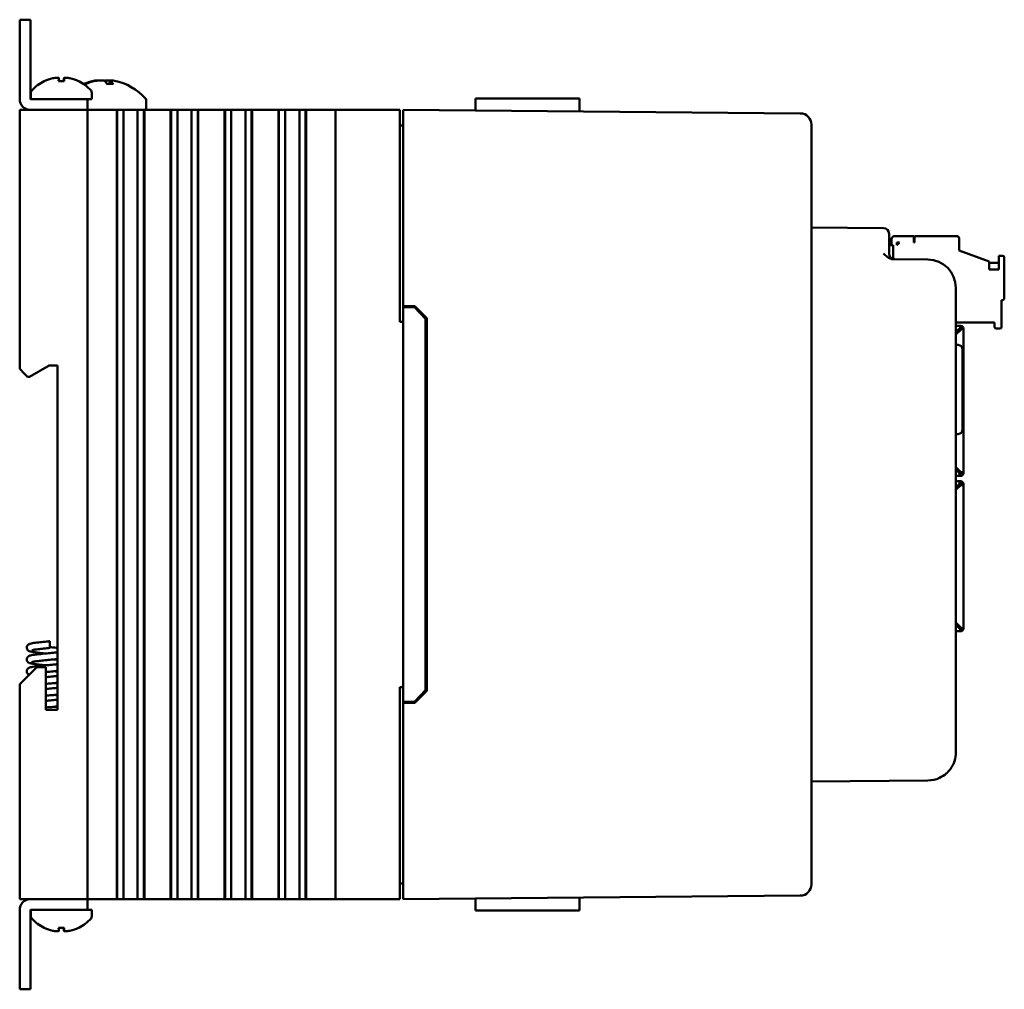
# Model space of a CAD drawing. Header units: inches. Extents: x 1.8 to 24, y 1.2 to 18.
# Tile 3 of 14: x 1.8 to 6.1, y 7.4 to 11.7. Entities that reach past the tile are written whole.
import ezdxf

# ---------------------------------------------------------------- set-up
doc = ezdxf.new("R2010")
doc.units = ezdxf.units.IN
doc.header["$LTSCALE"] = 0.8
doc.header["$MEASUREMENT"] = 0
doc.layers.add('Visible (ANSI)', color=7, linetype='Continuous', lineweight=50)

msp = doc.modelspace()

# ---------------------------------------------------------------- linework, layer by layer
at = {"layer": 'Visible (ANSI)'}
for p, q in [((1.8268, 11.7191), (1.779, 11.7191)), ((1.779, 11.6691), (1.779, 11.7191)), ((1.8268, 11.7191), (1.8268, 11.6691)), ((1.779, 11.6691), (1.779, 11.3669)), ((1.8268, 11.3669), (1.8268, 11.6691)), ((1.9762, 11.4467), (1.9518, 11.4467)), ((1.953, 11.4597), (1.9541, 11.4467)), ((1.975, 11.4597), (1.9739, 11.4467)), ((2.1782, 11.449), (2.1769, 11.4339)), ((1.829, 11.395), (1.829, 11.3669)), ((2.0708, 11.4339), (2.0641, 11.4339)), ((2.099, 11.395), (2.099, 11.3669)), ((2.193, 11.4339), (2.167, 11.4339)), ((2.029, 11.3669), (1.8269, 11.3669)), ((2.029, 11.3669), (2.079, 11.3669)), ((2.079, 11.3191), (2.079, 11.3669)), ((2.079, 11.3669), (2.099, 11.3669)), ((2.3405, 11.3572), (2.3405, 11.3191)), ((3.7999, 11.3691), (3.9002, 11.3691)), ((4.0491, 11.3691), (3.9002, 11.3691)), ((4.0491, 11.3691), (4.2611, 11.3691)), ((4.2611, 11.3691), (4.2615, 11.3123)), ((1.779, 11.3191), (1.799, 11.3191)), ((1.779, 11.3191), (1.779, 10.1701)), ((2.059, 11.3191), (1.799, 11.3191)), ((1.8269, 11.3191), (2.029, 11.3191)), ((2.059, 11.3191), (2.079, 11.3191)), ((2.079, 7.8191), (2.079, 11.3191)), ((2.099, 11.3191), (2.079, 11.3191)), ((2.099, 11.3191), (2.2052, 11.3191)), ((2.2093, 11.3191), (2.2052, 11.3191)), ((2.2105, 11.3191), (2.2093, 11.3191)), ((2.2093, 7.8191), (2.2093, 11.3191)), ((2.2116, 11.3191), (2.2105, 11.3191)), ((2.2105, 7.8191), (2.2105, 11.3191)), ((2.2269, 11.3191), (2.2116, 11.3191)), ((2.2116, 7.8191), (2.2116, 11.3191)), ((2.2269, 11.3191), (2.239, 11.3191)), ((2.239, 11.3191), (2.2558, 11.3191)), ((2.239, 11.3191), (2.239, 7.8191)), ((2.2558, 11.3191), (2.2697, 11.3191)), ((2.2713, 11.3191), (2.2697, 11.3191)), ((2.2713, 11.3191), (2.2852, 11.3191)), ((2.2852, 11.3191), (2.302, 11.3191)), ((2.302, 11.3191), (2.3141, 11.3191)), ((2.302, 7.8191), (2.302, 11.3191)), ((2.3294, 11.3191), (2.3141, 11.3191)), ((2.3305, 11.3191), (2.3294, 11.3191)), ((2.3294, 7.8191), (2.3294, 11.3191)), ((2.3317, 11.3191), (2.3305, 11.3191)), ((2.3305, 7.8191), (2.3305, 11.3191)), ((2.3359, 11.3191), (2.3317, 11.3191)), ((2.3317, 7.8191), (2.3317, 11.3191)), ((2.3359, 11.3191), (2.4442, 11.3191)), ((2.4483, 11.3191), (2.4442, 11.3191)), ((2.4495, 11.3191), (2.4483, 11.3191)), ((2.4483, 7.8191), (2.4483, 11.3191)), ((2.4506, 11.3191), (2.4495, 11.3191)), ((2.4495, 7.8191), (2.4495, 11.3191)), ((2.4659, 11.3191), (2.4506, 11.3191)), ((2.4506, 7.8191), (2.4506, 11.3191)), ((2.4659, 11.3191), (2.478, 11.3191)), ((2.478, 11.3191), (2.4948, 11.3191)), ((2.478, 11.3191), (2.478, 7.8191)), ((2.4948, 11.3191), (2.5087, 11.3191)), ((2.5103, 11.3191), (2.5087, 11.3191)), ((2.5103, 11.3191), (2.5242, 11.3191)), ((2.5242, 11.3191), (2.541, 11.3191)), ((2.541, 11.3191), (2.5531, 11.3191)), ((2.541, 7.8191), (2.541, 11.3191)), ((2.5684, 11.3191), (2.5531, 11.3191)), ((2.5695, 11.3191), (2.5684, 11.3191)), ((2.5684, 7.8191), (2.5684, 11.3191)), ((2.5707, 11.3191), (2.5695, 11.3191)), ((2.5695, 7.8191), (2.5695, 11.3191)), ((2.5749, 11.3191), (2.5707, 11.3191)), ((2.5707, 7.8191), (2.5707, 11.3191)), ((2.5749, 11.3191), (2.6832, 11.3191)), ((2.6873, 11.3191), (2.6832, 11.3191)), ((2.6885, 11.3191), (2.6873, 11.3191)), ((2.6873, 7.8191), (2.6873, 11.3191)), ((2.6896, 11.3191), (2.6885, 11.3191)), ((2.6885, 7.8191), (2.6885, 11.3191)), ((2.7049, 11.3191), (2.6896, 11.3191)), ((2.6896, 7.8191), (2.6896, 11.3191)), ((2.7049, 11.3191), (2.717, 11.3191)), ((2.717, 11.3191), (2.7338, 11.3191)), ((2.717, 11.3191), (2.717, 7.8191)), ((2.7338, 11.3191), (2.7477, 11.3191)), ((2.7493, 11.3191), (2.7477, 11.3191)), ((2.7493, 11.3191), (2.7632, 11.3191)), ((2.7632, 11.3191), (2.78, 11.3191)), ((2.78, 11.3191), (2.7921, 11.3191)), ((2.78, 7.8191), (2.78, 11.3191)), ((2.8074, 11.3191), (2.7921, 11.3191)), ((2.8085, 11.3191), (2.8074, 11.3191)), ((2.8074, 7.8191), (2.8074, 11.3191)), ((2.8097, 11.3191), (2.8085, 11.3191)), ((2.8085, 7.8191), (2.8085, 11.3191)), ((2.8139, 11.3191), (2.8097, 11.3191)), ((2.8097, 7.8191), (2.8097, 11.3191)), ((2.8139, 11.3191), (2.9222, 11.3191)), ((2.9263, 11.3191), (2.9222, 11.3191)), ((2.9275, 11.3191), (2.9263, 11.3191)), ((2.9263, 7.8191), (2.9263, 11.3191)), ((2.9286, 11.3191), (2.9275, 11.3191)), ((2.9275, 7.8191), (2.9275, 11.3191)), ((2.9439, 11.3191), (2.9286, 11.3191)), ((2.9286, 7.8191), (2.9286, 11.3191)), ((2.9439, 11.3191), (2.956, 11.3191)), ((2.956, 11.3191), (2.9728, 11.3191)), ((2.956, 11.3191), (2.956, 7.8191)), ((2.9728, 11.3191), (2.9867, 11.3191)), ((2.9883, 11.3191), (2.9867, 11.3191)), ((2.9883, 11.3191), (3.0022, 11.3191)), ((3.0022, 11.3191), (3.019, 11.3191)), ((3.019, 7.8191), (3.019, 11.3191)), ((3.019, 11.3191), (3.0311, 11.3191)), ((3.0464, 11.3191), (3.0311, 11.3191)), ((3.0475, 11.3191), (3.0464, 11.3191)), ((3.0464, 7.8191), (3.0464, 11.3191)), ((3.0487, 11.3191), (3.0475, 11.3191)), ((3.0475, 7.8191), (3.0475, 11.3191)), ((3.0529, 11.3191), (3.0487, 11.3191)), ((3.0487, 7.8191), (3.0487, 11.3191)), ((3.0529, 11.3191), (3.104, 11.3191)), ((3.179, 11.3191), (3.104, 11.3191)), ((3.179, 11.3191), (3.199, 11.3191)), ((3.179, 11.3191), (3.179, 7.8191)), ((3.459, 11.3191), (3.199, 11.3191)), ((3.459, 11.3191), (3.464, 11.3191)), ((3.464, 10.3791), (3.464, 11.3191)), ((3.479, 11.2691), (3.479, 11.3191)), ((5.2404, 11.3037), (3.479, 11.3191)), ((3.479, 11.2691), (3.479, 10.4491)), ((3.479, 11.2501), (3.464, 11.2501)), ((5.29, 11.2537), (5.29, 11.2533)), ((5.29, 7.8849), (5.29, 11.2533)), ((5.6092, 10.7948), (5.29, 10.7976)), ((5.634, 10.7698), (5.634, 10.7448)), ((5.634, 10.6818), (5.634, 10.7448)), ((5.6448, 10.747), (5.6448, 10.7194)), ((5.7433, 10.7588), (5.6567, 10.7588)), ((5.7433, 10.7313), (5.7433, 10.7588)), ((5.9362, 10.7588), (5.7472, 10.7588)), ((5.7472, 10.7588), (5.7472, 10.7313)), ((5.9441, 10.6958), (5.9441, 10.7509)), ((5.634, 10.7194), (5.6527, 10.7194)), ((5.6527, 10.6577), (5.6527, 10.7194)), ((5.6685, 10.7313), (5.6803, 10.7313)), ((5.6685, 10.7194), (5.6803, 10.7313)), ((5.6685, 10.7194), (5.6685, 10.7313)), ((5.7472, 10.7313), (5.7433, 10.7313)), ((5.8061, 10.6556), (5.6523, 10.6569)), ((5.9441, 10.6958), (6.0779, 10.6471)), ((6.137, 10.6722), (6.1212, 10.6722)), ((6.1212, 10.6722), (6.1212, 10.6108)), ((6.1448, 10.4832), (6.1448, 10.6643)), ((6.0779, 10.6108), (6.0779, 10.6471)), ((6.1212, 10.6407), (6.0779, 10.6407)), ((6.1212, 10.6108), (6.0779, 10.6108)), ((5.93, 8.4701), (5.93, 10.5306)), ((3.479, 10.4491), (3.5311, 10.4486)), ((3.479, 10.4491), (3.479, 10.4441)), ((3.479, 10.4441), (3.479, 8.6941)), ((3.479, 10.4441), (3.529, 10.4437)), ((3.529, 10.4437), (3.579, 10.3932)), ((3.5311, 10.4486), (3.584, 10.3953)), ((6.133, 10.3572), (6.133, 10.4753)), ((6.133, 10.4753), (6.137, 10.4753)), ((3.579, 8.745), (3.579, 10.3932)), ((3.584, 10.3953), (3.584, 8.7429)), ((3.464, 10.3791), (3.479, 10.3791)), ((5.93, 10.3769), (6.1015, 10.3769)), ((5.93, 10.3613), (5.9514, 10.3613)), ((5.93, 10.3332), (5.9463, 10.3494)), ((5.9514, 10.3578), (5.9514, 10.3613)), ((5.9514, 10.3522), (5.9514, 10.3578)), ((5.9542, 10.3494), (5.9598, 10.3494)), ((5.9598, 10.3494), (5.9632, 10.3494)), ((5.9632, 10.3494), (5.9632, 9.7128)), ((6.1015, 10.3769), (6.1015, 10.3572)), ((6.1094, 10.3494), (6.1252, 10.3494)), ((5.9514, 10.3443), (5.93, 10.3229)), ((5.9436, 10.3467), (5.9436, 10.3455)), ((5.9436, 10.3364), (5.9436, 10.3455)), ((5.9407, 10.2766), (5.93, 10.277)), ((5.96, 10.2567), (5.96, 9.9015)), ((1.8224, 10.1351), (1.909, 10.1851)), ((1.909, 10.1851), (1.947, 10.1851)), ((1.947, 10.1851), (1.947, 8.6581)), ((1.799, 10.1501), (1.779, 10.1701)), ((1.799, 10.1501), (1.814, 10.1351)), ((1.814, 10.1351), (1.8224, 10.1351)), ((5.9407, 9.8815), (5.93, 9.8812)), ((5.93, 9.7343), (5.9514, 9.7128)), ((5.9463, 9.7077), (5.93, 9.724)), ((5.9463, 9.6959), (5.93, 9.6959)), ((5.9436, 9.7105), (5.9436, 9.7207)), ((5.9463, 9.7077), (5.9463, 9.6959)), ((5.9514, 9.7038), (5.9463, 9.7038)), ((5.9514, 9.6959), (5.9463, 9.6959)), ((5.9514, 9.7128), (5.9632, 9.7128)), ((5.9554, 9.7128), (5.9554, 9.7077)), ((5.9632, 9.7128), (5.9632, 9.7077)), ((5.93, 9.6723), (5.9463, 9.6723)), ((5.93, 9.6442), (5.9463, 9.6605)), ((5.9514, 9.6553), (5.93, 9.6339)), ((5.9436, 9.6475), (5.9436, 9.6577)), ((5.9463, 9.6605), (5.9463, 9.6723)), ((5.9514, 9.6723), (5.9463, 9.6723)), ((5.9514, 9.6644), (5.9463, 9.6644)), ((5.9514, 9.6553), (5.9632, 9.6553)), ((5.9554, 9.6553), (5.9554, 9.6605)), ((5.9632, 9.6553), (5.9632, 9.6605)), ((5.9632, 9.0187), (5.9632, 9.6553)), ((5.93, 9.0453), (5.9514, 9.0239)), ((5.9463, 9.0187), (5.93, 9.035)), ((5.93, 9.0069), (5.9514, 9.0069)), ((5.9436, 9.0227), (5.9436, 9.0317)), ((5.9436, 9.0227), (5.9436, 9.0215)), ((5.9514, 9.0159), (5.9514, 9.0104)), ((5.9514, 9.0069), (5.9514, 9.0104)), ((5.9598, 9.0187), (5.9542, 9.0187)), ((5.9632, 9.0187), (5.9598, 9.0187)), ((1.913, 8.9328), (1.913, 8.9628)), ((1.855, 8.8481), (1.799, 8.7921)), ((1.895, 8.8481), (1.855, 8.8481)), ((1.895, 8.6581), (1.895, 8.8481)), ((1.779, 8.7721), (1.799, 8.7921)), ((1.779, 8.7721), (1.779, 7.8191)), ((3.464, 7.8191), (3.464, 8.7591)), ((3.479, 8.7591), (3.464, 8.7591)), ((3.579, 8.745), (3.529, 8.6945)), ((3.584, 8.7429), (3.5311, 8.6895)), ((3.479, 8.6941), (3.529, 8.6945)), ((3.479, 8.6941), (3.479, 8.6891)), ((3.5311, 8.6895), (3.479, 8.6891)), ((3.479, 8.6891), (3.479, 7.8691)), ((1.947, 8.6581), (1.895, 8.6581)), ((5.29, 8.3406), (5.8061, 8.3451)), ((3.479, 7.8881), (3.464, 7.8881)), ((3.479, 7.8191), (3.479, 7.8691)), ((5.29, 7.8849), (5.29, 7.8845)), ((1.799, 7.8191), (1.779, 7.8191)), ((2.059, 7.8191), (1.799, 7.8191)), ((1.8269, 7.8191), (2.029, 7.8191)), ((2.079, 7.8191), (2.059, 7.8191)), ((2.079, 7.8191), (2.099, 7.8191)), ((2.079, 7.7713), (2.079, 7.8191)), ((2.2052, 7.8191), (2.099, 7.8191)), ((2.2052, 7.8191), (2.2093, 7.8191)), ((2.2105, 7.8191), (2.2093, 7.8191)), ((2.2116, 7.8191), (2.2105, 7.8191)), ((2.2269, 7.8191), (2.2116, 7.8191)), ((2.239, 7.8191), (2.2269, 7.8191)), ((2.2558, 7.8191), (2.239, 7.8191)), ((2.2697, 7.8191), (2.2558, 7.8191)), ((2.2697, 7.8191), (2.2713, 7.8191)), ((2.2852, 7.8191), (2.2713, 7.8191)), ((2.302, 7.8191), (2.2852, 7.8191)), ((2.3141, 7.8191), (2.302, 7.8191)), ((2.3294, 7.8191), (2.3141, 7.8191)), ((2.3305, 7.8191), (2.3294, 7.8191)), ((2.3317, 7.8191), (2.3305, 7.8191)), ((2.3317, 7.8191), (2.3359, 7.8191)), ((2.4442, 7.8191), (2.3359, 7.8191)), ((2.4442, 7.8191), (2.4483, 7.8191)), ((2.4495, 7.8191), (2.4483, 7.8191)), ((2.4506, 7.8191), (2.4495, 7.8191)), ((2.4659, 7.8191), (2.4506, 7.8191)), ((2.478, 7.8191), (2.4659, 7.8191)), ((2.4948, 7.8191), (2.478, 7.8191)), ((2.5087, 7.8191), (2.4948, 7.8191)), ((2.5087, 7.8191), (2.5103, 7.8191)), ((2.5242, 7.8191), (2.5103, 7.8191)), ((2.541, 7.8191), (2.5242, 7.8191)), ((2.5531, 7.8191), (2.541, 7.8191)), ((2.5684, 7.8191), (2.5531, 7.8191)), ((2.5695, 7.8191), (2.5684, 7.8191)), ((2.5707, 7.8191), (2.5695, 7.8191)), ((2.5707, 7.8191), (2.5749, 7.8191)), ((2.6832, 7.8191), (2.5749, 7.8191)), ((2.6832, 7.8191), (2.6873, 7.8191)), ((2.6885, 7.8191), (2.6873, 7.8191)), ((2.6896, 7.8191), (2.6885, 7.8191)), ((2.7049, 7.8191), (2.6896, 7.8191)), ((2.717, 7.8191), (2.7049, 7.8191)), ((2.7338, 7.8191), (2.717, 7.8191)), ((2.7477, 7.8191), (2.7338, 7.8191)), ((2.7477, 7.8191), (2.7493, 7.8191)), ((2.7632, 7.8191), (2.7493, 7.8191)), ((2.78, 7.8191), (2.7632, 7.8191)), ((2.7921, 7.8191), (2.78, 7.8191)), ((2.8074, 7.8191), (2.7921, 7.8191)), ((2.8085, 7.8191), (2.8074, 7.8191)), ((2.8097, 7.8191), (2.8085, 7.8191)), ((2.8097, 7.8191), (2.8139, 7.8191)), ((2.9222, 7.8191), (2.8139, 7.8191)), ((2.9222, 7.8191), (2.9263, 7.8191)), ((2.9275, 7.8191), (2.9263, 7.8191)), ((2.9286, 7.8191), (2.9275, 7.8191)), ((2.9439, 7.8191), (2.9286, 7.8191)), ((2.956, 7.8191), (2.9439, 7.8191)), ((2.9728, 7.8191), (2.956, 7.8191)), ((2.9867, 7.8191), (2.9728, 7.8191)), ((2.9867, 7.8191), (2.9883, 7.8191)), ((3.0022, 7.8191), (2.9883, 7.8191)), ((3.019, 7.8191), (3.0022, 7.8191)), ((3.0311, 7.8191), (3.019, 7.8191)), ((3.0464, 7.8191), (3.0311, 7.8191)), ((3.0475, 7.8191), (3.0464, 7.8191)), ((3.0487, 7.8191), (3.0475, 7.8191)), ((3.0487, 7.8191), (3.0529, 7.8191)), ((3.104, 7.8191), (3.0529, 7.8191)), ((3.104, 7.8191), (3.179, 7.8191)), ((3.199, 7.8191), (3.179, 7.8191)), ((3.459, 7.8191), (3.199, 7.8191)), ((3.464, 7.8191), (3.459, 7.8191)), ((3.479, 7.8191), (5.2404, 7.8345)), ((4.2611, 7.7691), (4.2615, 7.8259)), ((1.779, 7.7712), (1.779, 7.4691)), ((1.8268, 7.4691), (1.8268, 7.7712)), ((1.8269, 7.7713), (2.029, 7.7713)), ((1.829, 7.7432), (1.829, 7.7713)), ((2.079, 7.7713), (2.029, 7.7713)), ((2.099, 7.7713), (2.079, 7.7713)), ((2.099, 7.7432), (2.099, 7.7713)), ((3.7999, 7.7691), (3.9002, 7.7691)), ((4.0491, 7.7691), (3.9002, 7.7691)), ((4.0491, 7.7691), (4.2611, 7.7691)), ((1.9518, 7.6914), (1.9762, 7.6914)), ((1.953, 7.6785), (1.9541, 7.6914)), ((1.975, 7.6785), (1.9739, 7.6914)), ((1.779, 7.4191), (1.779, 7.4691)), ((1.8268, 7.4691), (1.8268, 7.4191)), ((1.779, 7.4191), (1.8268, 7.4191))]:
    msp.add_line(p, q, dxfattribs=at)
for centre, radius, start, end in [((1.964, 11.2884), 0.1755, 115.9738, 138.3884), ((1.8896, 11.4411), 0.0056, 93.0312, 115.9738), ((2.0384, 11.4411), 0.0056, 64.0262, 86.9688), ((1.964, 11.2884), 0.1755, 41.6116, 64.0262), ((2.154, 11.2096), 0.2425, 100.8266, 112.2949), ((2.154, 11.2096), 0.2425, 41.5409, 79.1734), ((1.844, 11.395), 0.015, 138.3884, 180), ((2.084, 11.395), 0.015, 0, 41.6116), ((1.8269, 11.3669), 0.0478, 180, 270), ((1.8269, 11.3669), 0.0000394, 180, 270), ((2.3205, 11.3572), 0.02, 0, 41.5409), ((5.24, 11.2537), 0.05, 0, 89.5), ((5.609, 10.7698), 0.025, 0, 89.5), ((5.6567, 10.747), 0.0118, 90, 180), ((5.9362, 10.7509), 0.00787, 360, 90), ((5.659, 10.6818), 0.025, 180, 269.5), ((5.805, 10.5306), 0.125, 0, 89.5), ((6.137, 10.6643), 0.00787, 360, 90), ((6.137, 10.4832), 0.00787, 270, 360), ((5.9514, 10.3494), 0.0118, 0, 90), ((5.9514, 10.3494), 0.00394, 0, 90), ((6.1094, 10.3572), 0.00787, 180, 270), ((6.1252, 10.3572), 0.00787, 270, 360), ((5.94, 10.2567), 0.02, 0, 88), ((5.94, 9.9015), 0.02, 272, 0), ((5.9514, 9.7077), 0.0118, 270, 0), ((5.9514, 9.7077), 0.00394, 270, 0), ((5.9514, 9.6605), 0.0118, 0, 90), ((5.9514, 9.6605), 0.00394, 0, 90), ((5.9514, 9.0187), 0.00394, 270, 0), ((5.9514, 9.0187), 0.0118, 270, 0), ((5.805, 8.4701), 0.125, 323.6279, 0), ((5.24, 7.8845), 0.05, 270.5, 0), ((1.8269, 7.7712), 0.0478, 90, 180), ((1.8269, 7.7712), 0.0000394, 90, 180), ((1.844, 7.7432), 0.015, 180, 221.6116), ((1.964, 7.8498), 0.1755, 221.6116, 244.0262), ((1.964, 7.8498), 0.1755, 295.9738, 318.3884), ((2.084, 7.7432), 0.015, 318.3884, 0), ((1.8896, 7.697), 0.0056, 244.0262, 266.9688), ((2.0384, 7.697), 0.0056, 273.0312, 295.9738)]:
    msp.add_arc(centre, radius, start, end, dxfattribs=at)
for centre, major_axis, ratio, start_param, end_param in [((1.9636, 11.2889), (0.1419, 0.103), 0.994184, 1.162703, 1.391464), ((1.9703, 11.2889), (-0.0153, 0.1747), 0.063267, 0.217042, 0.445804), ((1.9577, 11.2889), (0.0153, 0.1747), 0.063267, 5.837382, 6.066143), ((1.9644, 11.2889), (0.1419, -0.103), 0.994184, 1.750128, 1.978889), ((2.1564, 11.2105), (-0.0807, 0.2284), 0.965147, 6.148166, 6.344309), ((2.1509, 11.2105), (0.0626, 0.234), 0.941411, 0.440211, 0.639111), ((2.1633, 11.2105), (-0.0218, 0.2413), 0.24677, 5.8685, 6.067399), ((2.145, 11.2105), (0.0223, 0.2412), 0.325805, 5.920934, 6.119834), ((1.9636, 7.8492), (-0.1419, 0.103), 0.994184, 1.750128, 1.978889), ((1.9703, 7.8492), (-0.0153, -0.1747), 0.063267, 5.837382, 6.066143), ((1.9577, 7.8492), (0.0153, -0.1747), 0.063267, 0.217042, 0.445804), ((1.9644, 7.8492), (-0.1419, -0.103), 0.994184, 1.162703, 1.391464)]:
    msp.add_ellipse(centre, major_axis=major_axis, ratio=ratio, start_param=start_param, end_param=end_param, dxfattribs=at)
for points, knots in [([(1.9259, 11.4593), (1.9291, 11.4601), (1.9325, 11.4607), (1.9388, 11.4616), (1.9418, 11.4618), (1.9466, 11.4619), (1.9488, 11.4618), (1.9518, 11.4612), (1.9527, 11.4606), (1.953, 11.4598), (1.953, 11.4596), (1.953, 11.4593)], [0, 0, 0, 0, 0.0244853, 0.0244853, 0.0489707, 0.0489707, 0.0733441, 0.0733441, 0.0977174, 0.0977174, 0.1059587, 0.1059587, 0.1059587, 0.1059587]), ([(1.9517, 11.4462), (1.9517, 11.4462), (1.9517, 11.4463), (1.9517, 11.4466), (1.9518, 11.4467), (1.9518, 11.4467)], [0.015061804, 0.015061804, 0.015061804, 0.015061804, 0.015911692, 0.015911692, 0.021209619, 0.021209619, 0.021209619, 0.021209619]), ([(1.9751, 11.4593), (1.9749, 11.4601), (1.9754, 11.4607), (1.9776, 11.4616), (1.9794, 11.4618), (1.9837, 11.4619), (1.9864, 11.4618), (1.9924, 11.4612), (1.9957, 11.4606), (1.9999, 11.4598), (2.001, 11.4596), (2.0021, 11.4593)], [0, 0, 0, 0, 0.0245201, 0.0245201, 0.0490401, 0.0490401, 0.0733788, 0.0733788, 0.0977174, 0.0977174, 0.1059587, 0.1059587, 0.1059587, 0.1059587]), ([(1.9762, 11.4467), (1.9762, 11.4467), (1.9763, 11.4466), (1.9763, 11.4463), (1.9763, 11.4462), (1.9763, 11.4462)], [0.063402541, 0.063402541, 0.063402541, 0.063402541, 0.068700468, 0.068700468, 0.069550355, 0.069550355, 0.069550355, 0.069550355]), ([(2.1293, 11.4496), (2.1288, 11.4498), (2.1278, 11.45), (2.1248, 11.45), (2.1223, 11.4499), (2.116, 11.4491), (2.1123, 11.4485), (2.1078, 11.4476), (2.107, 11.4475), (2.1061, 11.4473)], [0.03899714, 0.03899714, 0.03899714, 0.03899714, 0.06091597, 0.06091597, 0.0912553, 0.0912553, 0.12159464, 0.12159464, 0.12829742, 0.12829742, 0.12829742, 0.12829742]), ([(2.1136, 11.4473), (2.1174, 11.4481), (2.1216, 11.4488), (2.13, 11.4497), (2.1342, 11.4499), (2.1414, 11.45), (2.1448, 11.4499), (2.1505, 11.4491), (2.1526, 11.4485), (2.1543, 11.4476), (2.1545, 11.4475), (2.1548, 11.4473)], [0, 0, 0, 0, 0.030458, 0.030458, 0.060916, 0.060916, 0.0912553, 0.0912553, 0.1215946, 0.1215946, 0.1282974, 0.1282974, 0.1282974, 0.1282974]), ([(2.1787, 11.4496), (2.1757, 11.4498), (2.1728, 11.45), (2.1667, 11.45), (2.1632, 11.4499), (2.1576, 11.4491), (2.1554, 11.4485), (2.154, 11.4478), (2.154, 11.4478), (2.154, 11.4478)], [0.03899714, 0.03899714, 0.03899714, 0.03899714, 0.06091597, 0.06091597, 0.0912553, 0.0912553, 0.12159464, 0.12159464, 0.12200406, 0.12200406, 0.12200406, 0.12200406]), ([(2.1798, 11.4473), (2.1786, 11.4481), (2.178, 11.4488), (2.1785, 11.4497), (2.1797, 11.4499), (2.1832, 11.45), (2.1858, 11.4499), (2.192, 11.4491), (2.1957, 11.4485), (2.1995, 11.4478), (2.1995, 11.4478), (2.1996, 11.4478)], [0, 0, 0, 0, 0.030458, 0.030458, 0.060916, 0.060916, 0.0912553, 0.0912553, 0.1215946, 0.1215946, 0.1220041, 0.1220041, 0.1220041, 0.1220041]), ([(2.193, 11.4339), (2.1932, 11.4339), (2.1935, 11.4338), (2.1937, 11.4335), (2.1937, 11.4335), (2.1937, 11.4335)], [0.070224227, 0.070224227, 0.070224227, 0.070224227, 0.076097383, 0.076097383, 0.076126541, 0.076126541, 0.076126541, 0.076126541]), ([(5.6092, 10.6823), (5.6093, 10.6822), (5.6093, 10.6822), (5.6143, 10.6772), (5.6192, 10.6721), (5.6288, 10.6647), (5.6336, 10.6616), (5.6439, 10.6577), (5.6483, 10.6569), (5.6523, 10.6569)], [-0.000493, -0.000493, -0.000493, -0.000493, 0, 0, 0.0531307, 0.0531307, 0.0915083, 0.0915083, 0.1243596, 0.1243596, 0.1243596, 0.1243596]), ([(5.9514, 10.3522), (5.9506, 10.3519), (5.9497, 10.3514), (5.948, 10.3505), (5.9472, 10.35), (5.9463, 10.3494)], [-0.01526468, -0.01526468, -0.01526468, -0.01526468, -0.00763234, -0.00763234, 0, 0, 0, 0]), ([(5.9514, 10.3443), (5.9519, 10.3452), (5.9525, 10.346), (5.9534, 10.3477), (5.9538, 10.3486), (5.9542, 10.3494)], [-0.01526468, -0.01526468, -0.01526468, -0.01526468, -0.00763234, -0.00763234, 0, 0, 0, 0]), ([(5.9463, 9.0187), (5.9472, 9.0182), (5.948, 9.0177), (5.9497, 9.0167), (5.9506, 9.0163), (5.9514, 9.0159)], [-0.01526468, -0.01526468, -0.01526468, -0.01526468, -0.00763234, -0.00763234, 0, 0, 0, 0]), ([(5.9542, 9.0187), (5.9538, 9.0196), (5.9534, 9.0204), (5.9525, 9.0222), (5.9519, 9.023), (5.9514, 9.0239)], [-0.01526468, -0.01526468, -0.01526468, -0.01526468, -0.00763234, -0.00763234, 0, 0, 0, 0]), ([(1.8935, 8.9084), (1.8892, 8.9088), (1.885, 8.9092), (1.872, 8.9106), (1.8636, 8.9115), (1.8485, 8.9133), (1.8418, 8.9143), (1.8305, 8.9163), (1.8261, 8.9171), (1.8199, 8.9198), (1.8178, 8.9208), (1.8146, 8.9237), (1.8136, 8.9248), (1.8118, 8.9277), (1.811, 8.9296), (1.8102, 8.9333), (1.8102, 8.9353), (1.8107, 8.9389), (1.8114, 8.9407), (1.813, 8.9438), (1.8141, 8.9451), (1.8163, 8.9472), (1.8174, 8.9481), (1.8198, 8.9495), (1.8211, 8.9501), (1.8248, 8.9516), (1.8274, 8.9522), (1.8336, 8.9537), (1.8375, 8.9543), (1.8496, 8.9562), (1.8591, 8.9573), (1.8783, 8.9594), (1.888, 8.9604), (1.9028, 8.9618), (1.9079, 8.9623), (1.913, 8.9628)], [11.1240121, 11.1240121, 11.1240121, 11.1240121, 11.1572683, 11.1572683, 11.2296651, 11.2296651, 11.303802, 11.303802, 11.383081, 11.383081, 11.4154412, 11.4154412, 11.430616, 11.430616, 11.4478866, 11.4478866, 11.4639811, 11.4639811, 11.4800061, 11.4800061, 11.4961327, 11.4961327, 11.5128901, 11.5128901, 11.53448, 11.53448, 11.5809492, 11.5809492, 11.6339689, 11.6339689, 11.7251498, 11.7251498, 11.801134, 11.801134, 11.8400759, 11.8400759, 11.8400759, 11.8400759]), ([(1.8935, 8.8559), (1.8877, 8.8565), (1.882, 8.857), (1.8679, 8.8585), (1.8597, 8.8594), (1.8452, 8.8613), (1.8388, 8.8622), (1.8309, 8.8638), (1.8284, 8.8643), (1.8236, 8.8657), (1.8213, 8.8664), (1.8176, 8.8687), (1.8167, 8.8693), (1.815, 8.8708), (1.8142, 8.8716), (1.8124, 8.874), (1.8115, 8.8758), (1.8104, 8.8795), (1.8102, 8.8814), (1.8104, 8.8851), (1.8109, 8.887), (1.8124, 8.8902), (1.8134, 8.8917), (1.8155, 8.894), (1.8166, 8.895), (1.819, 8.8965), (1.8201, 8.8971), (1.8233, 8.8985), (1.8252, 8.8991), (1.8329, 8.9012), (1.84, 8.9023), (1.8575, 8.9047), (1.8677, 8.9058), (1.8878, 8.9079), (1.8975, 8.9088), (1.9167, 8.9106), (1.9263, 8.9115), (1.9394, 8.9128), (1.9432, 8.9132), (1.947, 8.9136)], [9.6442852, 9.6442852, 9.6442852, 9.6442852, 9.6892066, 9.6892066, 9.7618161, 9.7618161, 9.8364032, 9.8364032, 9.8769481, 9.8769481, 9.9214479, 9.9214479, 9.9352914, 9.9352914, 9.9466054, 9.9466054, 9.9644588, 9.9644588, 9.9806025, 9.9806025, 9.9966388, 9.9966388, 10.0127224, 10.0127224, 10.0291866, 10.0291866, 10.0488269, 10.0488269, 10.0852479, 10.0852479, 10.1803899, 10.1803899, 10.2709759, 10.2709759, 10.3453082, 10.3453082, 10.4177523, 10.4177523, 10.4491507, 10.4491507, 10.4491507, 10.4491507]), ([(1.913, 8.9328), (1.9035, 8.9319), (1.8939, 8.931), (1.8762, 8.9292), (1.8679, 8.9283), (1.8536, 8.9265), (1.8473, 8.9257), (1.8404, 8.9245), (1.8384, 8.9241), (1.8356, 8.9235), (1.8345, 8.9232), (1.8336, 8.9229), (1.8334, 8.9228), (1.8334, 8.9228)], [0, 0, 0, 0, 0.0728927, 0.0728927, 0.143871, 0.143871, 0.2132275, 0.2132275, 0.2454116, 0.2454116, 0.2737177, 0.2737177, 0.2897646, 0.2897646, 0.2897646, 0.2897646]), ([(1.913, 8.9365), (1.9151, 8.9363), (1.9172, 8.9361), (1.9286, 8.9351), (1.9379, 8.9342), (1.9468, 8.9333), (1.9469, 8.9332), (1.947, 8.9332)], [0.71416341, 0.71416341, 0.71416341, 0.71416341, 0.73021266, 0.73021266, 0.80153173, 0.80153173, 0.80258621, 0.80258621, 0.80258621, 0.80258621]), ([(1.947, 8.8836), (1.9407, 8.883), (1.9341, 8.8823), (1.918, 8.8808), (1.9082, 8.8798), (1.8896, 8.878), (1.8806, 8.8771), (1.8644, 8.8754), (1.857, 8.8745), (1.8449, 8.8728), (1.84, 8.872), (1.8354, 8.8709), (1.8344, 8.8706), (1.8335, 8.8704), (1.8334, 8.8703), (1.8334, 8.8703)], [1.3918652, 1.3918652, 1.3918652, 1.3918652, 1.443557, 1.443557, 1.516423, 1.516423, 1.5880225, 1.5880225, 1.658341, 1.658341, 1.7262717, 1.7262717, 1.7557996, 1.7557996, 1.7698133, 1.7698133, 1.7698133, 1.7698133]), ([(1.8211, 8.8142), (1.8208, 8.8144), (1.8204, 8.8146), (1.8184, 8.8156), (1.8164, 8.8168), (1.8138, 8.8196), (1.8131, 8.8206), (1.8115, 8.8233), (1.8108, 8.8252), (1.8102, 8.8289), (1.8102, 8.8308), (1.8109, 8.8345), (1.8116, 8.8362), (1.8133, 8.8392), (1.8144, 8.8405), (1.8166, 8.8425), (1.8178, 8.8433), (1.8202, 8.8447), (1.8215, 8.8453), (1.8256, 8.8468), (1.8286, 8.8476), (1.8357, 8.849), (1.8399, 8.8497), (1.8524, 8.8516), (1.8618, 8.8527), (1.8808, 8.8547), (1.8905, 8.8556), (1.9097, 8.8575), (1.9194, 8.8584), (1.935, 8.8599), (1.9412, 8.8605), (1.947, 8.8611)], [8.4263964, 8.4263964, 8.4263964, 8.4263964, 8.4326492, 8.4326492, 8.4610794, 8.4610794, 8.4727367, 8.4727367, 8.4897381, 8.4897381, 8.5058243, 8.5058243, 8.5218484, 8.5218484, 8.5379977, 8.5379977, 8.5549432, 8.5549432, 8.5776493, 8.5776493, 8.6301202, 8.6301202, 8.6851716, 8.6851716, 8.7722699, 8.7722699, 8.8477191, 8.8477191, 8.9204996, 8.9204996, 8.9692385, 8.9692385, 8.9692385, 8.9692385]), ([(1.947, 8.8311), (1.9403, 8.8304), (1.9332, 8.8297), (1.9167, 8.8281), (1.9069, 8.8272), (1.8967, 8.8262), (1.8959, 8.8261), (1.895, 8.8261)], [2.8719557, 2.8719557, 2.8719557, 2.8719557, 2.9269756, 2.9269756, 2.999773, 2.999773, 3.0064481, 3.0064481, 3.0064481, 3.0064481]), ([(1.895, 8.8036), (1.8963, 8.8037), (1.8976, 8.8038), (1.9083, 8.8048), (1.918, 8.8058), (1.9341, 8.8073), (1.9407, 8.808), (1.947, 8.8086)], [7.3541059, 7.3541059, 7.3541059, 7.3541059, 7.3640216, 7.3640216, 7.4368761, 7.4368761, 7.4891432, 7.4891432, 7.4891432, 7.4891432]), ([(1.947, 8.7786), (1.9381, 8.7777), (1.9286, 8.7768), (1.911, 8.7751), (1.9029, 8.7743), (1.895, 8.7736)], [4.3518165, 4.3518165, 4.3518165, 4.3518165, 4.4247626, 4.4247626, 4.4862826, 4.4862826, 4.4862826, 4.4862826]), ([(1.9326, 8.7772), (1.9368, 8.7768), (1.9409, 8.7764), (1.9456, 8.7759), (1.9463, 8.7758), (1.947, 8.7757)], [5.20410633, 5.20410633, 5.20410633, 5.20410633, 5.23660055, 5.23660055, 5.24248366, 5.24248366, 5.24248366, 5.24248366]), ([(1.895, 8.7511), (1.8959, 8.7512), (1.8968, 8.7512), (1.9071, 8.7522), (1.9169, 8.7532), (1.9334, 8.7547), (1.9404, 8.7554), (1.947, 8.7561)], [5.8740438, 5.8740438, 5.8740438, 5.8740438, 5.8810601, 5.8810601, 5.9539752, 5.9539752, 6.0090732, 6.0090732, 6.0090732, 6.0090732]), ([(1.947, 8.7261), (1.941, 8.7255), (1.9347, 8.7249), (1.9189, 8.7233), (1.9091, 8.7224), (1.8981, 8.7214), (1.8966, 8.7212), (1.895, 8.7211)], [5.8317049, 5.8317049, 5.8317049, 5.8317049, 5.8810601, 5.8810601, 5.9539752, 5.9539752, 5.9662143, 5.9662143, 5.9662143, 5.9662143]), ([(1.895, 8.6986), (1.899, 8.6989), (1.903, 8.6993), (1.9164, 8.7006), (1.9261, 8.7015), (1.9392, 8.7028), (1.9432, 8.7032), (1.947, 8.7036)], [4.3941763, 4.3941763, 4.3941763, 4.3941763, 4.4247626, 4.4247626, 4.4972183, 4.4972183, 4.5292414, 4.5292414, 4.5292414, 4.5292414]), ([(1.9326, 8.7247), (1.9375, 8.7242), (1.9422, 8.7237), (1.9469, 8.7232), (1.947, 8.7232), (1.947, 8.7232)], [6.684142, 6.684142, 6.684142, 6.684142, 6.72206681, 6.72206681, 6.72248858, 6.72248858, 6.72248858, 6.72248858]), ([(1.947, 8.6736), (1.9406, 8.6729), (1.9339, 8.6723), (1.9178, 8.6707), (1.908, 8.6698), (1.8974, 8.6688), (1.8962, 8.6687), (1.895, 8.6686)], [7.3117776, 7.3117776, 7.3117776, 7.3117776, 7.3640216, 7.3640216, 7.4368761, 7.4368761, 7.4462788, 7.4462788, 7.4462788, 7.4462788]), ([(5.8061, 8.3451), (5.8062, 8.3451), (5.8063, 8.3451), (5.8242, 8.3453), (5.8415, 8.3493), (5.8686, 8.3618), (5.8787, 8.3685), (5.8946, 8.3824), (5.9006, 8.3891), (5.9057, 8.396)], [-0.0007616, -0.0007616, -0.0007616, -0.0007616, 0, 0, 0.1603062, 0.1603062, 0.2755389, 0.2755389, 0.3698341, 0.3698341, 0.3698341, 0.3698341]), ([(1.9518, 7.6914), (1.9518, 7.6914), (1.9517, 7.6916), (1.9517, 7.6919), (1.9517, 7.692), (1.9517, 7.692)], [0.063402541, 0.063402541, 0.063402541, 0.063402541, 0.068700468, 0.068700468, 0.069550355, 0.069550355, 0.069550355, 0.069550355]), ([(1.9763, 7.692), (1.9763, 7.692), (1.9763, 7.6919), (1.9763, 7.6916), (1.9762, 7.6914), (1.9762, 7.6914)], [0.015061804, 0.015061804, 0.015061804, 0.015061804, 0.015911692, 0.015911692, 0.021209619, 0.021209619, 0.021209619, 0.021209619]), ([(1.953, 7.6788), (1.9531, 7.6781), (1.9526, 7.6775), (1.9504, 7.6766), (1.9486, 7.6763), (1.9444, 7.6762), (1.9416, 7.6764), (1.9356, 7.677), (1.9323, 7.6775), (1.9281, 7.6784), (1.927, 7.6786), (1.9259, 7.6788)], [0, 0, 0, 0, 0.0245201, 0.0245201, 0.0490401, 0.0490401, 0.0733788, 0.0733788, 0.0977174, 0.0977174, 0.1059587, 0.1059587, 0.1059587, 0.1059587]), ([(2.0021, 7.6788), (1.999, 7.6781), (1.9956, 7.6775), (1.9892, 7.6766), (1.9862, 7.6763), (1.9814, 7.6762), (1.9793, 7.6764), (1.9762, 7.677), (1.9754, 7.6775), (1.975, 7.6784), (1.975, 7.6786), (1.9751, 7.6788)], [0, 0, 0, 0, 0.0245201, 0.0245201, 0.0490401, 0.0490401, 0.0733788, 0.0733788, 0.0977174, 0.0977174, 0.1059587, 0.1059587, 0.1059587, 0.1059587])]:
    msp.add_open_spline(points, degree=3, knots=knots, dxfattribs=at)
for points in [[(2.0624, 11.4337), (2.063, 11.4339), (2.0636, 11.4339), (2.0641, 11.4339)], [(5.9514, 10.3578), (5.9497, 10.3556), (5.948, 10.3526), (5.9463, 10.3494)], [(5.9514, 10.3443), (5.9545, 10.346), (5.9576, 10.3477), (5.9598, 10.3494)], [(5.9632, 10.1499), (5.9633, 10.1508), (5.9632, 10.1517), (5.9632, 10.1526)], [(5.9632, 10.0384), (5.9632, 10.0393), (5.9633, 10.0402), (5.9632, 10.0411)], [(5.9632, 9.3271), (5.9633, 9.3279), (5.9632, 9.3288), (5.9632, 9.3298)], [(5.9632, 9.2156), (5.9632, 9.2165), (5.9633, 9.2174), (5.9632, 9.2182)], [(5.9463, 9.0187), (5.948, 9.0156), (5.9497, 9.0126), (5.9514, 9.0104)], [(5.9598, 9.0187), (5.9576, 9.0204), (5.9545, 9.0221), (5.9514, 9.0239)], [(1.9326, 8.8822), (1.9375, 8.8817), (1.9423, 8.8812), (1.947, 8.8807)], [(1.9326, 8.8297), (1.9375, 8.8292), (1.9423, 8.8287), (1.947, 8.8282)], [(1.9326, 8.6722), (1.9375, 8.6717), (1.9423, 8.6712), (1.947, 8.6707)]]:
    msp.add_open_spline(points, degree=3, dxfattribs=at)
for points in [[(3.7999, 11.3691), (3.7996, 11.3427), (3.7994, 11.3163)], [(3.7999, 7.7691), (3.7996, 7.7955), (3.7994, 7.8219)]]:
    msp.add_rational_spline(points, [1.00000000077, 1.00000000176, 1.00000000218], degree=2, dxfattribs=at)

doc.saveas('drawing.dxf')
